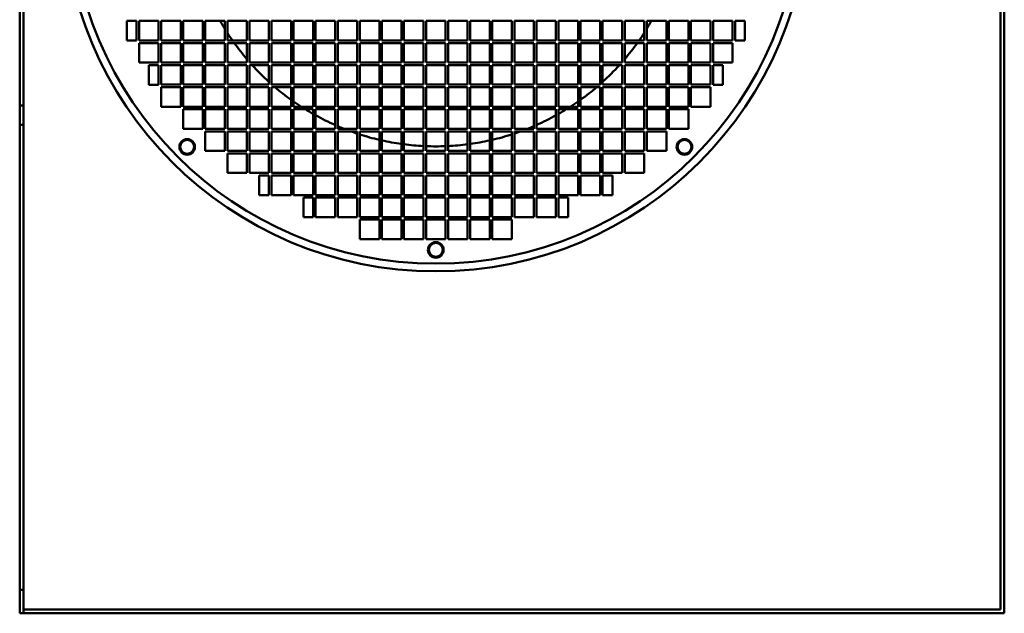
# Model space of a CAD drawing. Header units: millimetres. Extents: x 378 to 882, y 140 to 751.
# Tile 1 of 4: x 378 to 882, y 140 to 444. Entities that reach past the tile are written whole.
import ezdxf

# ---------------------------------------------------------------- set-up
doc = ezdxf.new("R2010")
doc.units = ezdxf.units.MM
doc.header["$LTSCALE"] = 3
doc.layers.add('Widoczne (ISO)', color=7, linetype='Continuous', lineweight=50)

msp = doc.modelspace()

# ---------------------------------------------------------------- linework, layer by layer
at = {"layer": 'Widoczne (ISO)'}
for p, q in [((378, 750.5), (378, 400.5)), ((380, 748.5), (380, 400.5)), ((880, 142.5), (880, 748.5)), ((882, 140.5), (882, 750.5)), ((432.8, 443.7), (437.8, 443.7)), ((432.8, 433.7), (432.8, 443.7)), ((437.8, 443.7), (437.8, 433.7)), ((439.1, 443.7), (449.1, 443.7)), ((439.1, 433.7), (439.1, 443.7)), ((449.1, 443.7), (449.1, 433.7)), ((450.4, 443.7), (460.4, 443.7)), ((450.4, 433.7), (450.4, 443.7)), ((460.4, 443.7), (460.4, 433.7)), ((461.7, 443.7), (471.7, 443.7)), ((461.7, 433.7), (461.7, 443.7)), ((471.7, 443.7), (471.7, 433.7)), ((473, 443.7), (483, 443.7)), ((473, 433.7), (473, 443.7)), ((483, 443.7), (483, 433.7)), ((484.3, 443.7), (494.3, 443.7)), ((484.3, 433.7), (484.3, 443.7)), ((494.3, 443.7), (494.3, 433.7)), ((495.6, 443.7), (505.6, 443.7)), ((495.6, 433.7), (495.6, 443.7)), ((505.6, 443.7), (505.6, 433.7)), ((506.9, 443.7), (516.9, 443.7)), ((506.9, 433.7), (506.9, 443.7)), ((516.9, 443.7), (516.9, 433.7)), ((518.2, 443.7), (528.2, 443.7)), ((518.2, 433.7), (518.2, 443.7)), ((528.2, 443.7), (528.2, 433.7)), ((529.5, 443.7), (539.5, 443.7)), ((529.5, 433.7), (529.5, 443.7)), ((539.5, 443.7), (539.5, 433.7)), ((540.8, 443.7), (550.8, 443.7)), ((540.8, 433.7), (540.8, 443.7)), ((550.8, 443.7), (550.8, 433.7)), ((552.1, 443.7), (562.1, 443.7)), ((552.1, 433.7), (552.1, 443.7)), ((562.1, 443.7), (562.1, 433.7)), ((563.4, 443.7), (573.4, 443.7)), ((563.4, 433.7), (563.4, 443.7)), ((573.4, 443.7), (573.4, 433.7)), ((574.7, 443.7), (584.7, 443.7)), ((574.7, 433.7), (574.7, 443.7)), ((584.7, 443.7), (584.7, 433.7)), ((586, 443.7), (596, 443.7)), ((586, 433.7), (586, 443.7)), ((596, 443.7), (596, 433.7)), ((597.3, 443.7), (607.3, 443.7)), ((597.3, 433.7), (597.3, 443.7)), ((607.3, 443.7), (607.3, 433.7)), ((608.6, 443.7), (618.6, 443.7)), ((608.6, 433.7), (608.6, 443.7)), ((618.6, 443.7), (618.6, 433.7)), ((619.9, 443.7), (629.9, 443.7)), ((619.9, 433.7), (619.9, 443.7)), ((629.9, 443.7), (629.9, 433.7)), ((631.2, 443.7), (641.2, 443.7)), ((631.2, 433.7), (631.2, 443.7)), ((641.2, 443.7), (641.2, 433.7)), ((642.5, 443.7), (652.5, 443.7)), ((642.5, 433.7), (642.5, 443.7)), ((652.5, 443.7), (652.5, 433.7)), ((653.8, 443.7), (663.8, 443.7)), ((653.8, 433.7), (653.8, 443.7)), ((663.8, 443.7), (663.8, 433.7)), ((665.1, 443.7), (675.1, 443.7)), ((665.1, 433.7), (665.1, 443.7)), ((675.1, 443.7), (675.1, 433.7)), ((676.4, 443.7), (686.4, 443.7)), ((676.4, 433.7), (676.4, 443.7)), ((686.4, 443.7), (686.4, 433.7)), ((687.7, 443.7), (697.7, 443.7)), ((687.7, 433.7), (687.7, 443.7)), ((697.7, 443.7), (697.7, 433.7)), ((699, 443.7), (709, 443.7)), ((699, 433.7), (699, 443.7)), ((709, 443.7), (709, 433.7)), ((710.3, 443.7), (720.3, 443.7)), ((710.3, 433.7), (710.3, 443.7)), ((720.3, 443.7), (720.3, 433.7)), ((721.6, 443.7), (731.6, 443.7)), ((721.6, 433.7), (721.6, 443.7)), ((731.6, 443.7), (731.6, 433.7)), ((732.9, 443.7), (742.9, 443.7)), ((732.9, 433.7), (732.9, 443.7)), ((742.9, 443.7), (742.9, 433.7)), ((744.2, 443.7), (749.2, 443.7)), ((744.2, 433.7), (744.2, 443.7)), ((749.2, 443.7), (749.2, 433.7)), ((437.8, 433.7), (432.8, 433.7)), ((449.1, 433.7), (439.1, 433.7)), ((460.4, 433.7), (450.4, 433.7)), ((471.7, 433.7), (461.7, 433.7)), ((483, 433.7), (473, 433.7)), ((494.3, 433.7), (484.3, 433.7)), ((505.6, 433.7), (495.6, 433.7)), ((516.9, 433.7), (506.9, 433.7)), ((528.2, 433.7), (518.2, 433.7)), ((539.5, 433.7), (529.5, 433.7)), ((550.8, 433.7), (540.8, 433.7)), ((562.1, 433.7), (552.1, 433.7)), ((573.4, 433.7), (563.4, 433.7)), ((584.7, 433.7), (574.7, 433.7)), ((596, 433.7), (586, 433.7)), ((607.3, 433.7), (597.3, 433.7)), ((618.6, 433.7), (608.6, 433.7)), ((629.9, 433.7), (619.9, 433.7)), ((641.2, 433.7), (631.2, 433.7)), ((652.5, 433.7), (642.5, 433.7)), ((663.8, 433.7), (653.8, 433.7)), ((675.1, 433.7), (665.1, 433.7)), ((686.4, 433.7), (676.4, 433.7)), ((697.7, 433.7), (687.7, 433.7)), ((709, 433.7), (699, 433.7)), ((720.3, 433.7), (710.3, 433.7)), ((731.6, 433.7), (721.6, 433.7)), ((742.9, 433.7), (732.9, 433.7)), ((749.2, 433.7), (744.2, 433.7)), ((439.1, 432.4), (449.1, 432.4)), ((439.1, 422.4), (439.1, 432.4)), ((449.1, 432.4), (449.1, 422.4)), ((450.4, 432.4), (460.4, 432.4)), ((450.4, 422.4), (450.4, 432.4)), ((460.4, 432.4), (460.4, 422.4)), ((461.7, 432.4), (471.7, 432.4)), ((461.7, 422.4), (461.7, 432.4)), ((471.7, 432.4), (471.7, 422.4)), ((473, 432.4), (483, 432.4)), ((473, 422.4), (473, 432.4)), ((483, 432.4), (483, 422.4)), ((484.3, 432.4), (494.3, 432.4)), ((484.3, 422.4), (484.3, 432.4)), ((494.3, 432.4), (494.3, 422.4)), ((495.6, 432.4), (505.6, 432.4)), ((495.6, 422.4), (495.6, 432.4)), ((505.6, 432.4), (505.6, 422.4)), ((506.9, 432.4), (516.9, 432.4)), ((506.9, 422.4), (506.9, 432.4)), ((516.9, 432.4), (516.9, 422.4)), ((518.2, 432.4), (528.2, 432.4)), ((518.2, 422.4), (518.2, 432.4)), ((528.2, 432.4), (528.2, 422.4)), ((529.5, 432.4), (539.5, 432.4)), ((529.5, 422.4), (529.5, 432.4)), ((539.5, 432.4), (539.5, 422.4)), ((540.8, 432.4), (550.8, 432.4)), ((540.8, 422.4), (540.8, 432.4)), ((550.8, 432.4), (550.8, 422.4)), ((552.1, 432.4), (562.1, 432.4)), ((552.1, 422.4), (552.1, 432.4)), ((562.1, 432.4), (562.1, 422.4)), ((563.4, 432.4), (573.4, 432.4)), ((563.4, 422.4), (563.4, 432.4)), ((573.4, 432.4), (573.4, 422.4)), ((574.7, 432.4), (584.7, 432.4)), ((574.7, 422.4), (574.7, 432.4)), ((584.7, 432.4), (584.7, 422.4)), ((586, 432.4), (596, 432.4)), ((586, 422.4), (586, 432.4)), ((596, 432.4), (596, 422.4)), ((597.3, 432.4), (607.3, 432.4)), ((597.3, 422.4), (597.3, 432.4)), ((607.3, 432.4), (607.3, 422.4)), ((608.6, 432.4), (618.6, 432.4)), ((608.6, 422.4), (608.6, 432.4)), ((618.6, 432.4), (618.6, 422.4)), ((619.9, 432.4), (629.9, 432.4)), ((619.9, 422.4), (619.9, 432.4)), ((629.9, 432.4), (629.9, 422.4)), ((631.2, 432.4), (641.2, 432.4)), ((631.2, 422.4), (631.2, 432.4)), ((641.2, 432.4), (641.2, 422.4)), ((642.5, 432.4), (652.5, 432.4)), ((642.5, 422.4), (642.5, 432.4)), ((652.5, 432.4), (652.5, 422.4)), ((653.8, 432.4), (663.8, 432.4)), ((653.8, 422.4), (653.8, 432.4)), ((663.8, 432.4), (663.8, 422.4)), ((665.1, 432.4), (675.1, 432.4)), ((665.1, 422.4), (665.1, 432.4)), ((675.1, 432.4), (675.1, 422.4)), ((676.4, 432.4), (686.4, 432.4)), ((676.4, 422.4), (676.4, 432.4)), ((686.4, 432.4), (686.4, 422.4)), ((687.7, 432.4), (697.7, 432.4)), ((687.7, 422.4), (687.7, 432.4)), ((697.7, 432.4), (697.7, 422.4)), ((699, 432.4), (709, 432.4)), ((699, 422.4), (699, 432.4)), ((709, 432.4), (709, 422.4)), ((710.3, 432.4), (720.3, 432.4)), ((710.3, 422.4), (710.3, 432.4)), ((720.3, 432.4), (720.3, 422.4)), ((721.6, 432.4), (731.6, 432.4)), ((721.6, 422.4), (721.6, 432.4)), ((731.6, 432.4), (731.6, 422.4)), ((732.9, 432.4), (742.9, 432.4)), ((732.9, 422.4), (732.9, 432.4)), ((742.9, 432.4), (742.9, 422.4)), ((449.1, 422.4), (439.1, 422.4)), ((444.1, 421.08), (449.1, 421.08)), ((444.1, 411.08), (444.1, 421.08)), ((449.1, 421.08), (449.1, 411.08)), ((460.4, 422.4), (450.4, 422.4)), ((450.4, 421.1), (460.4, 421.1)), ((450.4, 411.1), (450.4, 421.1)), ((460.4, 421.1), (460.4, 411.1)), ((471.7, 422.4), (461.7, 422.4)), ((461.7, 421.1), (471.7, 421.1)), ((461.7, 411.1), (461.7, 421.1)), ((471.7, 421.1), (471.7, 411.1)), ((483, 422.4), (473, 422.4)), ((473, 421.1), (483, 421.1)), ((473, 411.1), (473, 421.1)), ((483, 421.1), (483, 411.1)), ((494.3, 422.4), (484.3, 422.4)), ((484.3, 421.1), (494.3, 421.1)), ((484.3, 411.1), (484.3, 421.1)), ((494.3, 421.1), (494.3, 411.1)), ((505.6, 422.4), (495.6, 422.4)), ((495.6, 421.1), (505.6, 421.1)), ((495.6, 411.1), (495.6, 421.1)), ((505.6, 421.1), (505.6, 411.1)), ((516.9, 422.4), (506.9, 422.4)), ((506.9, 421.1), (516.9, 421.1)), ((506.9, 411.1), (506.9, 421.1)), ((516.9, 421.1), (516.9, 411.1)), ((528.2, 422.4), (518.2, 422.4)), ((518.2, 421.1), (528.2, 421.1)), ((518.2, 411.1), (518.2, 421.1)), ((528.2, 421.1), (528.2, 411.1)), ((539.5, 422.4), (529.5, 422.4)), ((529.5, 421.1), (539.5, 421.1)), ((529.5, 411.1), (529.5, 421.1)), ((539.5, 421.1), (539.5, 411.1)), ((550.8, 422.4), (540.8, 422.4)), ((540.8, 421.1), (550.8, 421.1)), ((540.8, 411.1), (540.8, 421.1)), ((550.8, 421.1), (550.8, 411.1)), ((562.1, 422.4), (552.1, 422.4)), ((552.1, 421.1), (562.1, 421.1)), ((552.1, 411.1), (552.1, 421.1)), ((562.1, 421.1), (562.1, 411.1)), ((573.4, 422.4), (563.4, 422.4)), ((563.4, 421.1), (573.4, 421.1)), ((563.4, 411.1), (563.4, 421.1)), ((573.4, 421.1), (573.4, 411.1)), ((584.7, 422.4), (574.7, 422.4)), ((574.7, 421.1), (584.7, 421.1)), ((574.7, 411.1), (574.7, 421.1)), ((584.7, 421.1), (584.7, 411.1)), ((596, 422.4), (586, 422.4)), ((586, 421.1), (596, 421.1)), ((586, 411.1), (586, 421.1)), ((596, 421.1), (596, 411.1)), ((607.3, 422.4), (597.3, 422.4)), ((597.3, 421.1), (607.3, 421.1)), ((597.3, 411.1), (597.3, 421.1)), ((607.3, 421.1), (607.3, 411.1)), ((618.6, 422.4), (608.6, 422.4)), ((608.6, 421.1), (618.6, 421.1)), ((608.6, 411.1), (608.6, 421.1)), ((618.6, 421.1), (618.6, 411.1)), ((629.9, 422.4), (619.9, 422.4)), ((619.9, 421.1), (629.9, 421.1)), ((619.9, 411.1), (619.9, 421.1)), ((629.9, 421.1), (629.9, 411.1)), ((641.2, 422.4), (631.2, 422.4)), ((631.2, 421.1), (641.2, 421.1)), ((631.2, 411.1), (631.2, 421.1)), ((641.2, 421.1), (641.2, 411.1)), ((652.5, 422.4), (642.5, 422.4)), ((642.5, 421.1), (652.5, 421.1)), ((642.5, 411.1), (642.5, 421.1)), ((652.5, 421.1), (652.5, 411.1)), ((663.8, 422.4), (653.8, 422.4)), ((653.8, 421.1), (663.8, 421.1)), ((653.8, 411.1), (653.8, 421.1)), ((663.8, 421.1), (663.8, 411.1)), ((675.1, 422.4), (665.1, 422.4)), ((665.1, 421.1), (675.1, 421.1)), ((665.1, 411.1), (665.1, 421.1)), ((675.1, 421.1), (675.1, 411.1)), ((686.4, 422.4), (676.4, 422.4)), ((676.4, 421.1), (686.4, 421.1)), ((676.4, 411.1), (676.4, 421.1)), ((686.4, 421.1), (686.4, 411.1)), ((697.7, 422.4), (687.7, 422.4)), ((687.7, 421.1), (697.7, 421.1)), ((687.7, 411.1), (687.7, 421.1)), ((697.7, 421.1), (697.7, 411.1)), ((709, 422.4), (699, 422.4)), ((699, 421.1), (709, 421.1)), ((699, 411.1), (699, 421.1)), ((709, 421.1), (709, 411.1)), ((720.3, 422.4), (710.3, 422.4)), ((710.3, 421.1), (720.3, 421.1)), ((710.3, 411.1), (710.3, 421.1)), ((720.3, 421.1), (720.3, 411.1)), ((731.6, 422.4), (721.6, 422.4)), ((721.6, 421.1), (731.6, 421.1)), ((721.6, 411.1), (721.6, 421.1)), ((731.6, 421.1), (731.6, 411.1)), ((742.9, 422.4), (732.9, 422.4)), ((732.9, 421.08), (737.9, 421.08)), ((732.9, 411.08), (732.9, 421.08)), ((737.9, 421.08), (737.9, 411.08)), ((449.1, 411.08), (444.1, 411.08)), ((460.4, 411.1), (450.4, 411.1)), ((450.4, 409.8), (460.4, 409.8)), ((450.4, 399.8), (450.4, 409.8)), ((460.4, 409.8), (460.4, 399.8)), ((471.7, 411.1), (461.7, 411.1)), ((461.7, 409.8), (471.7, 409.8)), ((461.7, 399.8), (461.7, 409.8)), ((471.7, 409.8), (471.7, 399.8)), ((483, 411.1), (473, 411.1)), ((473, 409.8), (483, 409.8)), ((473, 399.8), (473, 409.8)), ((483, 409.8), (483, 399.8)), ((494.3, 411.1), (484.3, 411.1)), ((484.3, 409.8), (494.3, 409.8)), ((484.3, 399.8), (484.3, 409.8)), ((494.3, 409.8), (494.3, 399.8)), ((505.6, 411.1), (495.6, 411.1)), ((495.6, 409.8), (505.6, 409.8)), ((495.6, 399.8), (495.6, 409.8)), ((505.6, 409.8), (505.6, 399.8)), ((516.9, 411.1), (506.9, 411.1)), ((506.9, 409.8), (516.9, 409.8)), ((506.9, 399.8), (506.9, 409.8)), ((516.9, 409.8), (516.9, 399.8)), ((528.2, 411.1), (518.2, 411.1)), ((518.2, 409.8), (528.2, 409.8)), ((518.2, 399.8), (518.2, 409.8)), ((528.2, 409.8), (528.2, 399.8)), ((539.5, 411.1), (529.5, 411.1)), ((529.5, 409.8), (539.5, 409.8)), ((529.5, 399.8), (529.5, 409.8)), ((539.5, 409.8), (539.5, 399.8)), ((550.8, 411.1), (540.8, 411.1)), ((540.8, 409.8), (550.8, 409.8)), ((540.8, 399.8), (540.8, 409.8)), ((550.8, 409.8), (550.8, 399.8)), ((562.1, 411.1), (552.1, 411.1)), ((552.1, 409.8), (562.1, 409.8)), ((552.1, 399.8), (552.1, 409.8)), ((562.1, 409.8), (562.1, 399.8)), ((573.4, 411.1), (563.4, 411.1)), ((563.4, 409.8), (573.4, 409.8)), ((563.4, 399.8), (563.4, 409.8)), ((573.4, 409.8), (573.4, 399.8)), ((584.7, 411.1), (574.7, 411.1)), ((574.7, 409.8), (584.7, 409.8)), ((574.7, 399.8), (574.7, 409.8)), ((584.7, 409.8), (584.7, 399.8)), ((596, 411.1), (586, 411.1)), ((586, 409.8), (596, 409.8)), ((586, 399.8), (586, 409.8)), ((596, 409.8), (596, 399.8)), ((607.3, 411.1), (597.3, 411.1)), ((597.3, 409.8), (607.3, 409.8)), ((597.3, 399.8), (597.3, 409.8)), ((607.3, 409.8), (607.3, 399.8)), ((618.6, 411.1), (608.6, 411.1)), ((608.6, 409.8), (618.6, 409.8)), ((608.6, 399.8), (608.6, 409.8)), ((618.6, 409.8), (618.6, 399.8)), ((629.9, 411.1), (619.9, 411.1)), ((619.9, 409.8), (629.9, 409.8)), ((619.9, 399.8), (619.9, 409.8)), ((629.9, 409.8), (629.9, 399.8)), ((641.2, 411.1), (631.2, 411.1)), ((631.2, 409.8), (641.2, 409.8)), ((631.2, 399.8), (631.2, 409.8)), ((641.2, 409.8), (641.2, 399.8)), ((652.5, 411.1), (642.5, 411.1)), ((642.5, 409.8), (652.5, 409.8)), ((642.5, 399.8), (642.5, 409.8)), ((652.5, 409.8), (652.5, 399.8)), ((663.8, 411.1), (653.8, 411.1)), ((653.8, 409.8), (663.8, 409.8)), ((653.8, 399.8), (653.8, 409.8)), ((663.8, 409.8), (663.8, 399.8)), ((675.1, 411.1), (665.1, 411.1)), ((665.1, 409.8), (675.1, 409.8)), ((665.1, 399.8), (665.1, 409.8)), ((675.1, 409.8), (675.1, 399.8)), ((686.4, 411.1), (676.4, 411.1)), ((676.4, 409.8), (686.4, 409.8)), ((676.4, 399.8), (676.4, 409.8)), ((686.4, 409.8), (686.4, 399.8)), ((697.7, 411.1), (687.7, 411.1)), ((687.7, 409.8), (697.7, 409.8)), ((687.7, 399.8), (687.7, 409.8)), ((697.7, 409.8), (697.7, 399.8)), ((709, 411.1), (699, 411.1)), ((699, 409.8), (709, 409.8)), ((699, 399.8), (699, 409.8)), ((709, 409.8), (709, 399.8)), ((720.3, 411.1), (710.3, 411.1)), ((710.3, 409.8), (720.3, 409.8)), ((710.3, 399.8), (710.3, 409.8)), ((720.3, 409.8), (720.3, 399.8)), ((731.6, 411.1), (721.6, 411.1)), ((721.6, 409.8), (731.6, 409.8)), ((721.6, 399.8), (721.6, 409.8)), ((731.6, 409.8), (731.6, 399.8)), ((737.9, 411.08), (732.9, 411.08)), ((378, 400.5), (380, 400.5)), ((378, 390.5), (378, 400.5)), ((380, 400.5), (380, 390.5)), ((460.4, 399.8), (450.4, 399.8)), ((471.7, 399.8), (461.7, 399.8)), ((461.7, 398.5), (471.7, 398.5)), ((461.7, 388.5), (461.7, 398.5)), ((471.7, 398.5), (471.7, 388.5)), ((483, 399.8), (473, 399.8)), ((473, 398.5), (483, 398.5)), ((473, 388.5), (473, 398.5)), ((483, 398.5), (483, 388.5)), ((494.3, 399.8), (484.3, 399.8)), ((484.3, 398.5), (494.3, 398.5)), ((484.3, 388.5), (484.3, 398.5)), ((494.3, 398.5), (494.3, 388.5)), ((505.6, 399.8), (495.6, 399.8)), ((495.6, 398.5), (505.6, 398.5)), ((495.6, 388.5), (495.6, 398.5)), ((505.6, 398.5), (505.6, 388.5)), ((516.9, 399.8), (506.9, 399.8)), ((506.9, 398.5), (516.9, 398.5)), ((506.9, 388.5), (506.9, 398.5)), ((516.9, 398.5), (516.9, 388.5)), ((528.2, 399.8), (518.2, 399.8)), ((518.2, 398.5), (528.2, 398.5)), ((518.2, 388.5), (518.2, 398.5)), ((528.2, 398.5), (528.2, 388.5)), ((539.5, 399.8), (529.5, 399.8)), ((529.5, 398.5), (539.5, 398.5)), ((529.5, 388.5), (529.5, 398.5)), ((539.5, 398.5), (539.5, 388.5)), ((550.8, 399.8), (540.8, 399.8)), ((540.8, 398.5), (550.8, 398.5)), ((540.8, 388.5), (540.8, 398.5)), ((550.8, 398.5), (550.8, 388.5)), ((562.1, 399.8), (552.1, 399.8)), ((552.1, 398.5), (562.1, 398.5)), ((552.1, 388.5), (552.1, 398.5)), ((562.1, 398.5), (562.1, 388.5)), ((573.4, 399.8), (563.4, 399.8)), ((563.4, 398.5), (573.4, 398.5)), ((563.4, 388.5), (563.4, 398.5)), ((573.4, 398.5), (573.4, 388.5)), ((584.7, 399.8), (574.7, 399.8)), ((574.7, 398.5), (584.7, 398.5)), ((574.7, 388.5), (574.7, 398.5)), ((584.7, 398.5), (584.7, 388.5)), ((596, 399.8), (586, 399.8)), ((586, 398.5), (596, 398.5)), ((586, 388.5), (586, 398.5)), ((596, 398.5), (596, 388.5)), ((607.3, 399.8), (597.3, 399.8)), ((597.3, 398.5), (607.3, 398.5)), ((597.3, 388.5), (597.3, 398.5)), ((607.3, 398.5), (607.3, 388.5)), ((618.6, 399.8), (608.6, 399.8)), ((608.6, 398.5), (618.6, 398.5)), ((608.6, 388.5), (608.6, 398.5)), ((618.6, 398.5), (618.6, 388.5)), ((629.9, 399.8), (619.9, 399.8)), ((619.9, 398.5), (629.9, 398.5)), ((619.9, 388.5), (619.9, 398.5)), ((629.9, 398.5), (629.9, 388.5)), ((641.2, 399.8), (631.2, 399.8)), ((631.2, 398.5), (641.2, 398.5)), ((631.2, 388.5), (631.2, 398.5)), ((641.2, 398.5), (641.2, 388.5)), ((652.5, 399.8), (642.5, 399.8)), ((642.5, 398.5), (652.5, 398.5)), ((642.5, 388.5), (642.5, 398.5)), ((652.5, 398.5), (652.5, 388.5)), ((663.8, 399.8), (653.8, 399.8)), ((653.8, 398.5), (663.8, 398.5)), ((653.8, 388.5), (653.8, 398.5)), ((663.8, 398.5), (663.8, 388.5)), ((675.1, 399.8), (665.1, 399.8)), ((665.1, 398.5), (675.1, 398.5)), ((665.1, 388.5), (665.1, 398.5)), ((675.1, 398.5), (675.1, 388.5)), ((686.4, 399.8), (676.4, 399.8)), ((676.4, 398.5), (686.4, 398.5)), ((676.4, 388.5), (676.4, 398.5)), ((686.4, 398.5), (686.4, 388.5)), ((697.7, 399.8), (687.7, 399.8)), ((687.7, 398.5), (697.7, 398.5)), ((687.7, 388.5), (687.7, 398.5)), ((697.7, 398.5), (697.7, 388.5)), ((709, 399.8), (699, 399.8)), ((699, 398.5), (709, 398.5)), ((699, 388.5), (699, 398.5)), ((709, 398.5), (709, 388.5)), ((720.3, 399.8), (710.3, 399.8)), ((710.3, 398.5), (720.3, 398.5)), ((710.3, 388.5), (710.3, 398.5)), ((720.3, 398.5), (720.3, 388.5)), ((731.6, 399.8), (721.6, 399.8)), ((380, 390.5), (378, 390.5)), ((378, 152.6), (378, 390.5)), ((380, 152.6), (380, 390.5)), ((471.7, 388.5), (461.7, 388.5)), ((483, 388.5), (473, 388.5)), ((494.3, 388.5), (484.3, 388.5)), ((505.6, 388.5), (495.6, 388.5)), ((516.9, 388.5), (506.9, 388.5)), ((528.2, 388.5), (518.2, 388.5)), ((539.5, 388.5), (529.5, 388.5)), ((550.8, 388.5), (540.8, 388.5)), ((562.1, 388.5), (552.1, 388.5)), ((573.4, 388.5), (563.4, 388.5)), ((584.7, 388.5), (574.7, 388.5)), ((596, 388.5), (586, 388.5)), ((607.3, 388.5), (597.3, 388.5)), ((618.6, 388.5), (608.6, 388.5)), ((629.9, 388.5), (619.9, 388.5)), ((641.2, 388.5), (631.2, 388.5)), ((652.5, 388.5), (642.5, 388.5)), ((663.8, 388.5), (653.8, 388.5)), ((675.1, 388.5), (665.1, 388.5)), ((686.4, 388.5), (676.4, 388.5)), ((697.7, 388.5), (687.7, 388.5)), ((709, 388.5), (699, 388.5)), ((720.3, 388.5), (710.3, 388.5)), ((473, 387.2), (483, 387.2)), ((473, 377.2), (473, 387.2)), ((483, 387.2), (483, 377.2)), ((484.3, 387.2), (494.3, 387.2)), ((484.3, 377.2), (484.3, 387.2)), ((494.3, 387.2), (494.3, 377.2)), ((495.6, 387.2), (505.6, 387.2)), ((495.6, 377.2), (495.6, 387.2)), ((505.6, 387.2), (505.6, 377.2)), ((506.9, 387.2), (516.9, 387.2)), ((506.9, 377.2), (506.9, 387.2)), ((516.9, 387.2), (516.9, 377.2)), ((518.2, 387.2), (528.2, 387.2)), ((518.2, 377.2), (518.2, 387.2)), ((528.2, 387.2), (528.2, 377.2)), ((529.5, 387.2), (539.5, 387.2)), ((529.5, 377.2), (529.5, 387.2)), ((539.5, 387.2), (539.5, 377.2)), ((540.8, 387.2), (550.8, 387.2)), ((540.8, 377.2), (540.8, 387.2)), ((550.8, 387.2), (550.8, 377.2)), ((552.1, 387.2), (562.1, 387.2)), ((552.1, 377.2), (552.1, 387.2)), ((562.1, 387.2), (562.1, 377.2)), ((563.4, 387.2), (573.4, 387.2)), ((563.4, 377.2), (563.4, 387.2)), ((573.4, 387.2), (573.4, 377.2)), ((574.7, 387.2), (584.7, 387.2)), ((574.7, 377.2), (574.7, 387.2)), ((584.7, 387.2), (584.7, 377.2)), ((586, 387.2), (596, 387.2)), ((586, 377.2), (586, 387.2)), ((596, 387.2), (596, 377.2)), ((597.3, 387.2), (607.3, 387.2)), ((597.3, 377.2), (597.3, 387.2)), ((607.3, 387.2), (607.3, 377.2)), ((608.6, 387.2), (618.6, 387.2)), ((608.6, 377.2), (608.6, 387.2)), ((618.6, 387.2), (618.6, 377.2)), ((619.9, 387.2), (629.9, 387.2)), ((619.9, 377.2), (619.9, 387.2)), ((629.9, 387.2), (629.9, 377.2)), ((631.2, 387.2), (641.2, 387.2)), ((631.2, 377.2), (631.2, 387.2)), ((641.2, 387.2), (641.2, 377.2)), ((642.5, 387.2), (652.5, 387.2)), ((642.5, 377.2), (642.5, 387.2)), ((652.5, 387.2), (652.5, 377.2)), ((653.8, 387.2), (663.8, 387.2)), ((653.8, 377.2), (653.8, 387.2)), ((663.8, 387.2), (663.8, 377.2)), ((665.1, 387.2), (675.1, 387.2)), ((665.1, 377.2), (665.1, 387.2)), ((675.1, 387.2), (675.1, 377.2)), ((676.4, 387.2), (686.4, 387.2)), ((676.4, 377.2), (676.4, 387.2)), ((686.4, 387.2), (686.4, 377.2)), ((687.7, 387.2), (697.7, 387.2)), ((687.7, 377.2), (687.7, 387.2)), ((697.7, 387.2), (697.7, 377.2)), ((699, 387.2), (709, 387.2)), ((699, 377.2), (699, 387.2)), ((709, 387.2), (709, 377.2)), ((483, 377.2), (473, 377.2)), ((494.3, 377.2), (484.3, 377.2)), ((484.3, 375.9), (494.3, 375.9)), ((484.3, 365.9), (484.3, 375.9)), ((494.3, 375.9), (494.3, 365.9)), ((505.6, 377.2), (495.6, 377.2)), ((495.6, 375.9), (505.6, 375.9)), ((495.6, 365.9), (495.6, 375.9)), ((505.6, 375.9), (505.6, 365.9)), ((516.9, 377.2), (506.9, 377.2)), ((506.9, 375.9), (516.9, 375.9)), ((506.9, 365.9), (506.9, 375.9)), ((516.9, 375.9), (516.9, 365.9)), ((528.2, 377.2), (518.2, 377.2)), ((518.2, 375.9), (528.2, 375.9)), ((518.2, 365.9), (518.2, 375.9)), ((528.2, 375.9), (528.2, 365.9)), ((539.5, 377.2), (529.5, 377.2)), ((529.5, 375.9), (539.5, 375.9)), ((529.5, 365.9), (529.5, 375.9)), ((539.5, 375.9), (539.5, 365.9)), ((550.8, 377.2), (540.8, 377.2)), ((540.8, 375.9), (550.8, 375.9)), ((540.8, 365.9), (540.8, 375.9)), ((550.8, 375.9), (550.8, 365.9)), ((562.1, 377.2), (552.1, 377.2)), ((552.1, 375.9), (562.1, 375.9)), ((552.1, 365.9), (552.1, 375.9)), ((562.1, 375.9), (562.1, 365.9)), ((573.4, 377.2), (563.4, 377.2)), ((563.4, 375.9), (573.4, 375.9)), ((563.4, 365.9), (563.4, 375.9)), ((573.4, 375.9), (573.4, 365.9)), ((584.7, 377.2), (574.7, 377.2)), ((574.7, 375.9), (584.7, 375.9)), ((574.7, 365.9), (574.7, 375.9)), ((584.7, 375.9), (584.7, 365.9)), ((596, 377.2), (586, 377.2)), ((586, 375.9), (596, 375.9)), ((586, 365.9), (586, 375.9)), ((596, 375.9), (596, 365.9)), ((607.3, 377.2), (597.3, 377.2)), ((597.3, 375.9), (607.3, 375.9)), ((597.3, 365.9), (597.3, 375.9)), ((607.3, 375.9), (607.3, 365.9)), ((618.6, 377.2), (608.6, 377.2)), ((608.6, 375.9), (618.6, 375.9)), ((608.6, 365.9), (608.6, 375.9)), ((618.6, 375.9), (618.6, 365.9)), ((629.9, 377.2), (619.9, 377.2)), ((619.9, 375.9), (629.9, 375.9)), ((619.9, 365.9), (619.9, 375.9)), ((629.9, 375.9), (629.9, 365.9)), ((641.2, 377.2), (631.2, 377.2)), ((631.2, 375.9), (641.2, 375.9)), ((631.2, 365.9), (631.2, 375.9)), ((641.2, 375.9), (641.2, 365.9)), ((652.5, 377.2), (642.5, 377.2)), ((642.5, 375.9), (652.5, 375.9)), ((642.5, 365.9), (642.5, 375.9)), ((652.5, 375.9), (652.5, 365.9)), ((663.8, 377.2), (653.8, 377.2)), ((653.8, 375.9), (663.8, 375.9)), ((653.8, 365.9), (653.8, 375.9)), ((663.8, 375.9), (663.8, 365.9)), ((675.1, 377.2), (665.1, 377.2)), ((665.1, 375.9), (675.1, 375.9)), ((665.1, 365.9), (665.1, 375.9)), ((675.1, 375.9), (675.1, 365.9)), ((686.4, 377.2), (676.4, 377.2)), ((676.4, 365.9), (676.4, 375.9)), ((676.4, 375.9), (686.4, 375.9)), ((686.4, 375.9), (686.4, 365.9)), ((697.7, 377.2), (687.7, 377.2)), ((687.7, 375.9), (697.7, 375.9)), ((687.7, 365.9), (687.7, 375.9)), ((697.7, 375.9), (697.7, 365.9)), ((709, 377.2), (699, 377.2)), ((494.3, 365.9), (484.3, 365.9)), ((505.6, 365.9), (495.6, 365.9)), ((500.6, 364.6), (505.6, 364.6)), ((500.6, 354.6), (500.6, 364.6)), ((505.6, 364.6), (505.6, 354.6)), ((516.9, 365.9), (506.9, 365.9)), ((506.9, 364.6), (516.9, 364.6)), ((506.9, 354.6), (506.9, 364.6)), ((516.9, 364.6), (516.9, 354.6)), ((528.2, 365.9), (518.2, 365.9)), ((518.2, 364.6), (528.2, 364.6)), ((518.2, 354.6), (518.2, 364.6)), ((528.2, 364.6), (528.2, 354.6)), ((539.5, 365.9), (529.5, 365.9)), ((529.5, 364.6), (539.5, 364.6)), ((529.5, 354.6), (529.5, 364.6)), ((539.5, 364.6), (539.5, 354.6)), ((550.8, 365.9), (540.8, 365.9)), ((540.8, 364.6), (550.8, 364.6)), ((540.8, 354.6), (540.8, 364.6)), ((550.8, 364.6), (550.8, 354.6)), ((562.1, 365.9), (552.1, 365.9)), ((552.1, 364.6), (562.1, 364.6)), ((552.1, 354.6), (552.1, 364.6)), ((562.1, 364.6), (562.1, 354.6)), ((573.4, 365.9), (563.4, 365.9)), ((563.4, 364.6), (573.4, 364.6)), ((563.4, 354.6), (563.4, 364.6)), ((573.4, 364.6), (573.4, 354.6)), ((584.7, 365.9), (574.7, 365.9)), ((574.7, 364.6), (584.7, 364.6)), ((574.7, 354.6), (574.7, 364.6)), ((584.7, 364.6), (584.7, 354.6)), ((596, 365.9), (586, 365.9)), ((586, 364.6), (596, 364.6)), ((586, 354.6), (586, 364.6)), ((596, 364.6), (596, 354.6)), ((607.3, 365.9), (597.3, 365.9)), ((597.3, 364.6), (607.3, 364.6)), ((597.3, 354.6), (597.3, 364.6)), ((607.3, 364.6), (607.3, 354.6)), ((618.6, 365.9), (608.6, 365.9)), ((608.6, 364.6), (618.6, 364.6)), ((608.6, 354.6), (608.6, 364.6)), ((618.6, 364.6), (618.6, 354.6)), ((629.9, 365.9), (619.9, 365.9)), ((619.9, 364.6), (629.9, 364.6)), ((619.9, 354.6), (619.9, 364.6)), ((629.9, 364.6), (629.9, 354.6)), ((641.2, 365.9), (631.2, 365.9)), ((631.2, 364.6), (641.2, 364.6)), ((631.2, 354.6), (631.2, 364.6)), ((641.2, 364.6), (641.2, 354.6)), ((652.5, 365.9), (642.5, 365.9)), ((642.5, 364.6), (652.5, 364.6)), ((642.5, 354.6), (642.5, 364.6)), ((652.5, 364.6), (652.5, 354.6)), ((663.8, 365.9), (653.8, 365.9)), ((653.8, 364.6), (663.8, 364.6)), ((653.8, 354.6), (653.8, 364.6)), ((663.8, 364.6), (663.8, 354.6)), ((675.1, 365.9), (665.1, 365.9)), ((665.1, 364.6), (675.1, 364.6)), ((665.1, 354.6), (665.1, 364.6)), ((675.1, 364.6), (675.1, 354.6)), ((686.4, 365.9), (676.4, 365.9)), ((676.4, 364.6), (681.4, 364.6)), ((676.4, 354.6), (676.4, 364.6)), ((681.4, 364.6), (681.4, 354.6)), ((697.7, 365.9), (687.7, 365.9)), ((505.6, 354.6), (500.6, 354.6)), ((516.9, 354.6), (506.9, 354.6)), ((528.2, 354.6), (518.2, 354.6)), ((523.2, 353.3), (528.2, 353.3)), ((523.2, 343.3), (523.2, 353.3)), ((528.2, 353.3), (528.2, 343.3)), ((539.5, 354.6), (529.5, 354.6)), ((529.5, 353.3), (539.5, 353.3)), ((529.5, 343.3), (529.5, 353.3)), ((539.5, 353.3), (539.5, 343.3)), ((550.8, 354.6), (540.8, 354.6)), ((540.8, 353.3), (550.8, 353.3)), ((540.8, 343.3), (540.8, 353.3)), ((550.8, 353.3), (550.8, 343.3)), ((562.1, 354.6), (552.1, 354.6)), ((552.1, 353.3), (562.1, 353.3)), ((552.1, 343.3), (552.1, 353.3)), ((562.1, 353.3), (562.1, 343.3)), ((573.4, 354.6), (563.4, 354.6)), ((563.4, 353.3), (573.4, 353.3)), ((563.4, 343.3), (563.4, 353.3)), ((573.4, 353.3), (573.4, 343.3)), ((584.7, 354.6), (574.7, 354.6)), ((574.7, 353.3), (584.7, 353.3)), ((574.7, 343.3), (574.7, 353.3)), ((584.7, 353.3), (584.7, 343.3)), ((596, 354.6), (586, 354.6)), ((586, 353.3), (596, 353.3)), ((586, 343.3), (586, 353.3)), ((596, 353.3), (596, 343.3)), ((607.3, 354.6), (597.3, 354.6)), ((597.3, 353.3), (607.3, 353.3)), ((597.3, 343.3), (597.3, 353.3)), ((607.3, 353.3), (607.3, 343.3)), ((618.6, 354.6), (608.6, 354.6)), ((608.6, 353.3), (618.6, 353.3)), ((608.6, 343.3), (608.6, 353.3)), ((618.6, 353.3), (618.6, 343.3)), ((629.9, 354.6), (619.9, 354.6)), ((619.9, 353.3), (629.9, 353.3)), ((619.9, 343.3), (619.9, 353.3)), ((629.9, 353.3), (629.9, 343.3)), ((641.2, 354.6), (631.2, 354.6)), ((631.2, 353.3), (641.2, 353.3)), ((631.2, 343.3), (631.2, 353.3)), ((641.2, 353.3), (641.2, 343.3)), ((652.5, 354.6), (642.5, 354.6)), ((642.5, 353.3), (652.5, 353.3)), ((642.5, 343.3), (642.5, 353.3)), ((652.5, 353.3), (652.5, 343.3)), ((663.8, 354.6), (653.8, 354.6)), ((653.8, 353.3), (658.8, 353.3)), ((653.8, 343.3), (653.8, 353.3)), ((658.8, 353.3), (658.8, 343.3)), ((675.1, 354.6), (665.1, 354.6)), ((681.4, 354.6), (676.4, 354.6)), ((528.2, 343.3), (523.2, 343.3)), ((539.5, 343.3), (529.5, 343.3)), ((550.8, 343.3), (540.8, 343.3)), ((562.1, 343.3), (552.1, 343.3)), ((573.4, 343.3), (563.4, 343.3)), ((584.7, 343.3), (574.7, 343.3)), ((596, 343.3), (586, 343.3)), ((607.3, 343.3), (597.3, 343.3)), ((618.6, 343.3), (608.6, 343.3)), ((629.9, 343.3), (619.9, 343.3)), ((641.2, 343.3), (631.2, 343.3)), ((652.5, 343.3), (642.5, 343.3)), ((658.8, 343.3), (653.8, 343.3)), ((552.1, 342), (562.1, 342)), ((552.1, 332), (552.1, 342)), ((562.1, 342), (562.1, 332)), ((563.4, 342), (573.4, 342)), ((563.4, 332), (563.4, 342)), ((573.4, 342), (573.4, 332)), ((574.7, 342), (584.7, 342)), ((574.7, 332), (574.7, 342)), ((584.7, 342), (584.7, 332)), ((586, 342), (596, 342)), ((586, 332), (586, 342)), ((596, 342), (596, 332)), ((597.3, 342), (607.3, 342)), ((597.3, 332), (597.3, 342)), ((607.3, 342), (607.3, 332)), ((608.6, 342), (618.6, 342)), ((608.6, 332), (608.6, 342)), ((618.6, 342), (618.6, 332)), ((619.9, 342), (629.9, 342)), ((619.9, 332), (619.9, 342)), ((629.9, 342), (629.9, 332)), ((562.1, 332), (552.1, 332)), ((573.4, 332), (563.4, 332)), ((584.7, 332), (574.7, 332)), ((596, 332), (586, 332)), ((607.3, 332), (597.3, 332)), ((618.6, 332), (608.6, 332)), ((629.9, 332), (619.9, 332)), ((378, 152.6), (380, 152.6)), ((378, 140.5), (378, 152.6)), ((380, 152.6), (380, 140.5)), ((380, 142.5), (880, 142.5)), ((380, 140.5), (378, 140.5)), ((380, 140.5), (882, 140.5))]:
    msp.add_line(p, q, dxfattribs=at)
for centre, radius in [((591, 506.5), 190.95), ((591, 506.5), 187), ((463.72, 379.22), 4), ((718.28, 379.22), 4), ((463.72, 379.22), 3.55), ((718.28, 379.22), 3.55), ((591, 326.5), 4), ((591, 326.5), 3.55)]:
    msp.add_circle(centre, radius, dxfattribs=at)
for start, end in [(209.6386, 211.7381), (328.2619, 330.3614), (212.8362, 214.9789), (325.0211, 327.1638), (215.6979, 220.4053), (319.5947, 324.3021), (221.302, 221.4723), (222.2599, 227.7401), (312.2599, 317.7401), (318.5277, 318.698), (228.5277, 228.698), (229.5947, 234.3021), (305.6979, 310.4053), (311.302, 311.4723), (235.0211, 237.1638), (238.2619, 240.3614), (299.6386, 301.7381), (302.8362, 304.9789), (241.034, 246.0748), (293.9252, 298.966), (246.7149, 248.3117), (291.6883, 293.2851), (249.9586, 251.5449), (252.1622, 256.8455), (283.1545, 287.8378), (288.4551, 290.0414), (257.4471, 262.0335), (262.6254, 267.1564), (267.7435, 272.2565), (272.8436, 277.3746), (277.9665, 282.5529)]:
    msp.add_arc((591, 506.5), 126.99, start, end, dxfattribs=at)

doc.saveas('drawing.dxf')
